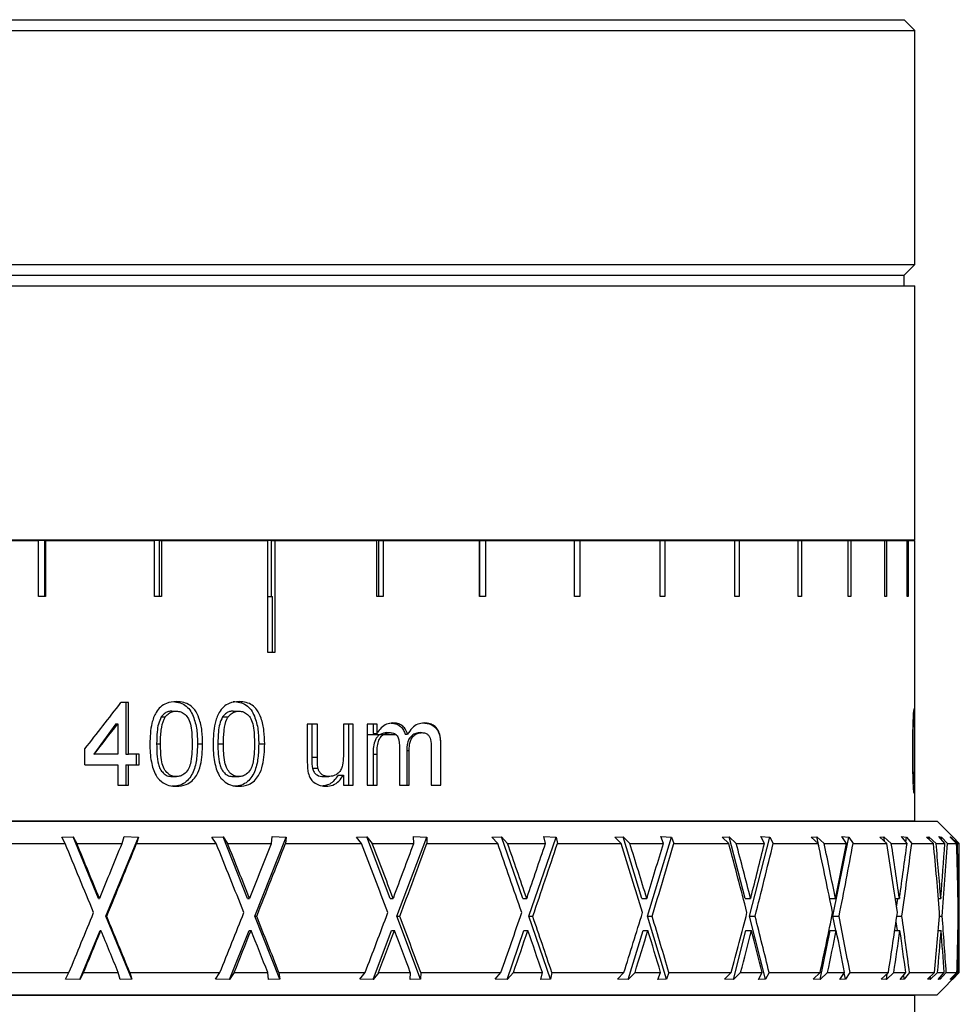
# Model space of a CAD drawing. Header units: inches. Extents: x 1.1 to 18.8, y 2.6 to 15.5.
# Tile 4 of 12: x 4.8 to 6.2, y 8.7 to 10.1. Entities that reach past the tile are written whole.
import ezdxf

# ---------------------------------------------------------------- set-up
doc = ezdxf.new("R2010")
doc.units = ezdxf.units.IN
doc.header["$MEASUREMENT"] = 0

msp = doc.modelspace()

# ---------------------------------------------------------------- linework, layer by layer
at = {"color": 7, "linetype": 'Continuous', "lineweight": 25}
for p, q in [((4.7815, 10.0588), (6.079, 10.0588)), ((6.094, 10.0438), (6.079, 10.0588)), ((4.7815, 10.0438), (6.094, 10.0438)), ((6.094, 9.7138), (6.094, 10.0438)), ((4.7815, 9.7138), (6.094, 9.7138)), ((6.079, 9.6988), (6.094, 9.7138)), ((4.7815, 9.6988), (6.079, 9.6988)), ((6.079, 9.6838), (6.079, 9.6988)), ((4.7815, 9.6838), (6.094, 9.6838)), ((6.094, 9.3258), (6.094, 9.6838)), ((4.7041, 9.3248), (4.8589, 9.3248)), ((4.7815, 9.3258), (6.094, 9.3258)), ((4.8589, 9.246), (4.8589, 9.3248)), ((4.868, 9.3248), (4.8589, 9.3248)), ((4.868, 9.246), (4.868, 9.3248)), ((4.868, 9.3248), (4.8689, 9.3248)), ((4.8689, 9.3248), (4.8689, 9.246)), ((4.8689, 9.3248), (5.0225, 9.3248)), ((5.0225, 9.246), (5.0225, 9.3248)), ((5.0296, 9.3248), (5.0225, 9.3248)), ((5.0296, 9.246), (5.0296, 9.3248)), ((5.0296, 9.3248), (5.0324, 9.3248)), ((5.0324, 9.3248), (5.0324, 9.246)), ((5.0324, 9.3248), (5.1823, 9.3248)), ((5.1823, 9.1673), (5.1823, 9.3248)), ((5.1872, 9.3248), (5.1823, 9.3248)), ((5.1872, 9.246), (5.1872, 9.3248)), ((5.1872, 9.3248), (5.1919, 9.3248)), ((5.1919, 9.3248), (5.1919, 9.1673)), ((5.1919, 9.3248), (5.3358, 9.3248)), ((5.3358, 9.246), (5.3358, 9.3248)), ((5.3385, 9.3248), (5.3358, 9.3248)), ((5.3385, 9.246), (5.3385, 9.3248)), ((5.3385, 9.3248), (5.3449, 9.3248)), ((5.3449, 9.3248), (5.3449, 9.246)), ((5.3449, 9.3248), (5.4806, 9.3248)), ((5.4806, 9.246), (5.4806, 9.3248)), ((5.481, 9.3248), (5.4806, 9.3248)), ((5.481, 9.246), (5.481, 9.3248)), ((5.481, 9.3248), (5.489, 9.3248)), ((5.489, 9.3248), (5.489, 9.246)), ((5.489, 9.3248), (5.6143, 9.3248)), ((5.6143, 9.246), (5.6143, 9.3248)), ((5.6143, 9.3248), (5.622, 9.3248)), ((5.622, 9.3248), (5.622, 9.246)), ((5.622, 9.3248), (5.7349, 9.3248)), ((5.7349, 9.246), (5.7349, 9.3248)), ((5.7349, 9.3248), (5.7417, 9.3248)), ((5.7417, 9.3248), (5.7417, 9.246)), ((5.7417, 9.3248), (5.8404, 9.3248)), ((5.8404, 9.246), (5.8404, 9.3248)), ((5.8404, 9.3248), (5.8463, 9.3248)), ((5.8463, 9.3248), (5.8463, 9.246)), ((5.8463, 9.3248), (5.9293, 9.3248)), ((5.9293, 9.246), (5.9293, 9.3248)), ((5.9293, 9.3248), (5.9341, 9.3248)), ((5.9341, 9.3248), (5.9341, 9.246)), ((5.9341, 9.3248), (6, 9.3248)), ((5.9378, 9.3248), (5.9378, 9.3258)), ((6, 9.246), (6, 9.3248)), ((6, 9.3248), (6.0037, 9.3248)), ((6.0037, 9.3248), (6.0037, 9.246)), ((6.0037, 9.3248), (6.0515, 9.3248)), ((6.0515, 9.246), (6.0515, 9.3248)), ((6.0515, 9.3248), (6.054, 9.3248)), ((6.054, 9.3248), (6.054, 9.246)), ((6.054, 9.3248), (6.083, 9.3248)), ((6.083, 9.246), (6.083, 9.3248)), ((6.083, 9.3248), (6.0843, 9.3248)), ((6.0843, 9.3248), (6.0843, 9.246)), ((6.0843, 9.3248), (6.094, 9.3248)), ((6.094, 9.1673), (6.094, 9.3248)), ((4.8689, 9.246), (4.8589, 9.246)), ((5.0324, 9.246), (5.0225, 9.246)), ((5.1823, 9.246), (5.1888, 9.246)), ((5.1888, 9.1673), (5.1888, 9.246)), ((5.3449, 9.246), (5.3358, 9.246)), ((5.489, 9.246), (5.4806, 9.246)), ((5.622, 9.246), (5.6143, 9.246)), ((5.7417, 9.246), (5.7349, 9.246)), ((5.8463, 9.246), (5.8404, 9.246)), ((5.9341, 9.246), (5.9293, 9.246)), ((6.0037, 9.246), (6, 9.246)), ((6.054, 9.246), (6.0515, 9.246)), ((6.0843, 9.246), (6.083, 9.246)), ((5.1919, 9.1673), (5.1823, 9.1673)), ((6.094, 8.9298), (6.094, 9.1673)), ((6.094, 9.1673), (6.094, 9.1673)), ((4.9858, 9.0965), (4.9752, 9.0965)), ((4.9823, 9.0965), (4.9823, 9.0239)), ((4.9858, 9.0239), (4.9858, 9.0965)), ((5.032, 9.0763), (5.0377, 9.0763)), ((5.0469, 9.0844), (5.0531, 9.0844)), ((5.1182, 9.0763), (5.1263, 9.0763)), ((5.1332, 9.0844), (5.1414, 9.0844)), ((4.9679, 9.0664), (4.9368, 9.0239)), ((4.9679, 9.0664), (4.9706, 9.0664)), ((4.9706, 9.0664), (4.9706, 9.0239)), ((5.252, 9.0662), (5.2378, 9.0662)), ((5.2378, 9.0662), (5.2378, 9.0131)), ((5.244, 9.0662), (5.244, 9.0194)), ((5.252, 9.0194), (5.252, 9.0662)), ((5.3025, 9.0662), (5.2886, 9.0662)), ((5.2886, 9.0662), (5.2886, 9.021)), ((5.2958, 9.0662), (5.2958, 8.9801)), ((5.3025, 8.9801), (5.3025, 9.0662)), ((5.336, 9.0662), (5.3222, 9.0662)), ((5.3222, 9.0662), (5.3222, 8.9801)), ((5.3305, 9.0662), (5.3305, 9.0528)), ((5.336, 9.0528), (5.336, 9.0662)), ((5.3222, 9.0513), (5.3634, 9.0513)), ((5.3305, 9.0528), (5.336, 9.0528)), ((5.3498, 9.0542), (5.3545, 9.0542)), ((5.3757, 9.0518), (5.3791, 9.0518)), ((5.3971, 9.0542), (5.3993, 9.0542)), ((5.0255, 9.0383), (5.0309, 9.0383)), ((5.083, 9.0382), (5.0903, 9.0382)), ((5.1117, 9.0383), (5.1197, 9.0383)), ((5.1693, 9.0382), (5.1778, 9.0382)), ((5.3676, 9.035), (5.3676, 8.9801)), ((5.4124, 9.0334), (5.4124, 8.9801)), ((5.4254, 9.0389), (5.4254, 8.9801)), ((5.4254, 9.0389), (5.4259, 9.0389)), ((5.4259, 8.9801), (5.4259, 9.0389)), ((4.9244, 9.0088), (4.9244, 9.0312)), ((4.9368, 9.0239), (4.9376, 9.0239)), ((4.9706, 9.0239), (4.9376, 9.0239)), ((4.9823, 9.0239), (4.9858, 9.0239)), ((5.0009, 9.0239), (4.9858, 9.0239)), ((4.9967, 9.0239), (4.9967, 9.0088)), ((5.0009, 9.0088), (5.0009, 9.0239)), ((5.244, 9.0194), (5.252, 9.0194)), ((5.3305, 9.024), (5.336, 9.024)), ((5.3305, 9.024), (5.3305, 8.9801)), ((5.336, 8.9801), (5.336, 9.024)), ((5.378, 9.0292), (5.378, 8.9801)), ((5.378, 9.0292), (5.3813, 9.0292)), ((5.3813, 8.9801), (5.3813, 9.0292)), ((4.9244, 9.0088), (4.9706, 9.0088)), ((4.9706, 9.0088), (4.9706, 8.9801)), ((4.9823, 9.0088), (4.9823, 8.9801)), ((4.9823, 9.0088), (4.9858, 9.0088)), ((4.9858, 8.9801), (4.9858, 9.0088)), ((4.9858, 9.0088), (5.0009, 9.0088)), ((5.047, 8.9922), (5.0533, 8.9922)), ((5.1333, 8.9922), (5.1416, 8.9922)), ((5.2449, 9.0043), (5.2528, 9.0043)), ((5.2604, 8.9922), (5.268, 8.9922)), ((5.2814, 8.9941), (5.2886, 8.9941)), ((5.2886, 8.9941), (5.2886, 8.9801)), ((4.9706, 8.9801), (4.9858, 8.9801)), ((5.2886, 8.9801), (5.3025, 8.9801)), ((5.3222, 8.9801), (5.336, 8.9801)), ((5.3676, 8.9801), (5.3813, 8.9801)), ((5.4124, 8.9801), (5.4259, 8.9801)), ((3.4378, 8.9293), (6.1243, 8.9293)), ((3.469, 8.9298), (6.094, 8.9298)), ((6.029, 8.9293), (6.029, 8.9298)), ((6.1243, 8.9293), (6.1253, 8.9293)), ((6.1475, 8.9071), (6.1253, 8.9293)), ((4.7823, 8.898), (4.8965, 8.898)), ((4.8918, 8.907), (4.9079, 8.9075)), ((4.8965, 8.898), (4.8918, 8.907)), ((4.9079, 8.9075), (4.9129, 8.898)), ((4.9437, 8.8204), (4.9079, 8.9075)), ((4.9129, 8.898), (4.9768, 8.898)), ((4.954, 8.7953), (4.9999, 8.9069)), ((4.9768, 8.898), (4.9796, 8.9076)), ((4.9796, 8.9076), (4.9999, 8.9069)), ((4.9999, 8.9069), (4.9973, 8.898)), ((4.9973, 8.898), (5.1095, 8.898)), ((5.1034, 8.907), (5.119, 8.9075)), ((5.1095, 8.898), (5.1034, 8.907)), ((5.119, 8.9075), (5.1254, 8.898)), ((5.1537, 8.8204), (5.119, 8.9075)), ((5.1254, 8.898), (5.1873, 8.898)), ((5.1637, 8.7953), (5.2082, 8.9069)), ((5.1873, 8.898), (5.1885, 8.9076)), ((5.1885, 8.9076), (5.2082, 8.9069)), ((5.2082, 8.9069), (5.2071, 8.898)), ((5.2071, 8.898), (5.3143, 8.898)), ((5.3071, 8.907), (5.3218, 8.9075)), ((5.3143, 8.898), (5.3071, 8.907)), ((5.3218, 8.9075), (5.3294, 8.898)), ((5.3546, 8.8204), (5.3218, 8.9075)), ((5.3294, 8.898), (5.3878, 8.898)), ((5.364, 8.7953), (5.406, 8.9069)), ((5.3874, 8.9076), (5.406, 8.9069)), ((5.3878, 8.898), (5.3874, 8.9076)), ((5.406, 8.9069), (5.4064, 8.898)), ((5.4064, 8.898), (5.5061, 8.898)), ((5.4979, 8.907), (5.5114, 8.9075)), ((5.5061, 8.898), (5.4979, 8.907)), ((5.5114, 8.9075), (5.52, 8.898)), ((5.5413, 8.8204), (5.5114, 8.9075)), ((5.52, 8.898), (5.5734, 8.898)), ((5.55, 8.7953), (5.5884, 8.9069)), ((5.5713, 8.9076), (5.5884, 8.9069)), ((5.5734, 8.898), (5.5713, 8.9076)), ((5.5884, 8.9069), (5.5903, 8.898)), ((5.5903, 8.898), (5.6799, 8.898)), ((5.671, 8.907), (5.6829, 8.9075)), ((5.6799, 8.898), (5.671, 8.907)), ((5.6829, 8.9075), (5.6923, 8.898)), ((5.7094, 8.8204), (5.6829, 8.9075)), ((5.6923, 8.898), (5.7395, 8.898)), ((5.717, 8.7953), (5.7509, 8.9069)), ((5.7358, 8.9076), (5.7509, 8.9069)), ((5.7395, 8.898), (5.7358, 8.9076)), ((5.7509, 8.9069), (5.7543, 8.898)), ((5.7543, 8.898), (5.8317, 8.898)), ((5.8223, 8.907), (5.8323, 8.9075)), ((5.8317, 8.898), (5.8223, 8.907)), ((5.8323, 8.9075), (5.8423, 8.898)), ((5.8546, 8.8204), (5.8323, 8.9075)), ((5.8423, 8.898), (5.882, 8.898)), ((5.861, 8.7953), (5.8895, 8.9069)), ((5.8769, 8.9076), (5.8895, 8.9069)), ((5.882, 8.898), (5.8769, 8.9076)), ((5.8895, 8.9069), (5.8944, 8.898)), ((5.8944, 8.898), (5.9576, 8.898)), ((5.9479, 8.907), (5.9558, 8.9075)), ((5.9576, 8.898), (5.9479, 8.907)), ((5.9558, 8.9075), (5.9661, 8.898)), ((5.9584, 8.8945), (5.9558, 8.9075)), ((5.9661, 8.898), (5.9974, 8.898)), ((5.9784, 8.7953), (6.0009, 8.9069)), ((5.9909, 8.9076), (6.0009, 8.9069)), ((5.9974, 8.898), (5.9909, 8.9076)), ((6.0009, 8.9069), (6.007, 8.898)), ((6.007, 8.898), (6.0546, 8.898)), ((6.0447, 8.907), (6.0503, 8.9075)), ((6.0546, 8.898), (6.0447, 8.907)), ((6.0503, 8.9075), (6.0607, 8.898)), ((6.0512, 8.9011), (6.0503, 8.9075)), ((6.0607, 8.898), (6.0829, 8.898)), ((6.0752, 8.9076), (6.0823, 8.9069)), ((6.0829, 8.898), (6.0752, 8.9076)), ((6.0813, 8.9), (6.0823, 8.9069)), ((6.0823, 8.9069), (6.0895, 8.898)), ((6.0895, 8.898), (6.1202, 8.898)), ((6.1105, 8.907), (6.1137, 8.9075)), ((6.1202, 8.898), (6.1105, 8.907)), ((6.1137, 8.9075), (6.1238, 8.898)), ((6.114, 8.9038), (6.1137, 8.9075)), ((6.1238, 8.898), (6.1363, 8.898)), ((6.1276, 8.9076), (6.1316, 8.9069)), ((6.1363, 8.898), (6.1276, 8.9076)), ((6.1313, 8.9035), (6.1316, 8.9069)), ((6.1316, 8.9069), (6.1397, 8.898)), ((6.1397, 8.898), (6.1528, 8.898)), ((6.1436, 8.907), (6.1442, 8.9075)), ((6.1528, 8.898), (6.1436, 8.907)), ((6.1442, 8.9075), (6.1539, 8.898)), ((6.1442, 8.9064), (6.1442, 8.9075)), ((6.1469, 8.9076), (6.1475, 8.907)), ((6.1564, 8.898), (6.1469, 8.9076)), ((6.1476, 8.9068), (6.1477, 8.9069)), ((6.1477, 8.9069), (6.1565, 8.898)), ((6.1539, 8.898), (6.1564, 8.898)), ((6.1565, 8.7161), (6.1565, 8.8962)), ((4.9437, 8.8204), (4.9449, 8.8204)), ((4.9457, 8.8223), (4.9449, 8.8204)), ((5.1537, 8.8204), (5.1565, 8.8204)), ((5.1572, 8.8223), (5.1565, 8.8204)), ((5.3546, 8.8204), (5.3588, 8.8204)), ((5.3595, 8.8223), (5.3588, 8.8204)), ((5.5413, 8.8204), (5.5469, 8.8204)), ((5.5476, 8.8223), (5.5469, 8.8204)), ((5.7094, 8.8204), (5.7162, 8.8204)), ((5.7168, 8.8223), (5.7162, 8.8204)), ((5.8546, 8.8204), (5.8624, 8.8204)), ((5.8629, 8.8223), (5.8624, 8.8204)), ((5.974, 8.8204), (5.9821, 8.8204)), ((5.9825, 8.8223), (5.9821, 8.8204)), ((6.0664, 8.8204), (6.0721, 8.8204)), ((6.0682, 8.8082), (6.0699, 8.8204)), ((6.0724, 8.8223), (6.0721, 8.8204)), ((6.1272, 8.8204), (6.1304, 8.8204)), ((6.1306, 8.8223), (6.1304, 8.8204)), ((6.1548, 8.8204), (6.1555, 8.8204)), ((4.954, 8.7953), (4.9552, 8.7953)), ((4.9904, 8.7068), (4.954, 8.7953)), ((5.199, 8.7068), (5.1637, 8.7953)), ((5.1637, 8.7953), (5.1664, 8.7953)), ((5.3972, 8.7068), (5.364, 8.7953)), ((5.364, 8.7953), (5.3682, 8.7953)), ((5.5804, 8.7068), (5.55, 8.7953)), ((5.55, 8.7953), (5.5555, 8.7953)), ((5.7438, 8.7068), (5.717, 8.7953)), ((5.717, 8.7953), (5.7238, 8.7953)), ((5.8836, 8.7068), (5.861, 8.7953)), ((5.861, 8.7953), (5.8688, 8.7953)), ((5.9824, 8.7754), (5.9784, 8.7953)), ((5.9784, 8.7953), (5.9871, 8.7953)), ((6.0692, 8.7754), (6.0674, 8.7877)), ((6.0685, 8.7953), (6.0757, 8.7953)), ((6.1284, 8.7953), (6.1324, 8.7953)), ((6.1551, 8.7953), (6.1559, 8.7953)), ((4.9174, 8.7063), (4.9459, 8.7754)), ((4.9459, 8.7754), (4.9471, 8.7754)), ((5.1283, 8.7063), (5.1558, 8.7754)), ((5.1558, 8.7754), (5.1585, 8.7754)), ((5.3306, 8.7063), (5.3566, 8.7754)), ((5.3566, 8.7754), (5.3608, 8.7754)), ((5.5194, 8.7063), (5.5431, 8.7754)), ((5.5431, 8.7754), (5.5487, 8.7754)), ((5.69, 8.7063), (5.711, 8.7754)), ((5.711, 8.7754), (5.7178, 8.7754)), ((5.8382, 8.7063), (5.8559, 8.7754)), ((5.8559, 8.7754), (5.8638, 8.7754)), ((5.9605, 8.7063), (5.9744, 8.7754)), ((5.9744, 8.7754), (5.9831, 8.7754)), ((6.0656, 8.7754), (6.0729, 8.7754)), ((6.1267, 8.7754), (6.1309, 8.7754)), ((6.1547, 8.7754), (6.1556, 8.7754)), ((4.7725, 8.7161), (4.9019, 8.7161)), ((4.897, 8.7069), (4.9019, 8.7161)), ((4.9226, 8.7161), (4.9174, 8.7063)), ((4.9226, 8.7161), (4.9714, 8.7161)), ((4.9743, 8.7064), (4.9714, 8.7161)), ((4.9877, 8.7161), (4.9904, 8.7068)), ((4.9877, 8.7161), (5.1147, 8.7161)), ((5.1085, 8.7069), (5.1147, 8.7161)), ((5.1348, 8.7161), (5.1283, 8.7063)), ((5.1348, 8.7161), (5.1821, 8.7161)), ((5.1833, 8.7064), (5.1821, 8.7161)), ((5.1978, 8.7161), (5.199, 8.7068)), ((5.1978, 8.7161), (5.3193, 8.7161)), ((5.3119, 8.7069), (5.3193, 8.7161)), ((5.3384, 8.7161), (5.3306, 8.7063)), ((5.3384, 8.7161), (5.383, 8.7161)), ((5.3825, 8.7064), (5.383, 8.7161)), ((5.3977, 8.7161), (5.3972, 8.7068)), ((5.3977, 8.7161), (5.5106, 8.7161)), ((5.5023, 8.7069), (5.5106, 8.7161)), ((5.5282, 8.7161), (5.5194, 8.7063)), ((5.5282, 8.7161), (5.569, 8.7161)), ((5.5669, 8.7064), (5.569, 8.7161)), ((5.5824, 8.7161), (5.5804, 8.7068)), ((5.5824, 8.7161), (5.684, 8.7161)), ((5.6749, 8.7069), (5.684, 8.7161)), ((5.6996, 8.7161), (5.69, 8.7063)), ((5.6996, 8.7161), (5.7356, 8.7161)), ((5.7319, 8.7064), (5.7356, 8.7161)), ((5.7474, 8.7161), (5.7438, 8.7068)), ((5.7474, 8.7161), (5.8352, 8.7161)), ((5.8255, 8.7069), (5.8352, 8.7161)), ((5.8484, 8.7161), (5.8382, 8.7063)), ((5.8484, 8.7161), (5.8788, 8.7161)), ((5.8736, 8.7064), (5.8788, 8.7161)), ((5.8886, 8.7161), (5.8836, 8.7068)), ((5.8886, 8.7161), (5.9604, 8.7161)), ((5.9504, 8.7069), (5.9604, 8.7161)), ((5.971, 8.7161), (5.9605, 8.7063)), ((5.971, 8.7161), (5.9949, 8.7161)), ((5.9883, 8.7064), (5.9949, 8.7161)), ((5.9962, 8.7068), (5.9945, 8.7155)), ((6.0025, 8.7161), (5.9962, 8.7068)), ((6.0025, 8.7161), (6.0566, 8.7161)), ((6.0466, 8.7069), (6.0566, 8.7161)), ((6.0642, 8.7161), (6.0537, 8.7063)), ((6.0537, 8.7063), (6.0548, 8.7144)), ((6.0642, 8.7161), (6.0811, 8.7161)), ((6.0734, 8.7064), (6.0811, 8.7161)), ((6.0864, 8.7161), (6.0789, 8.7068)), ((6.0864, 8.7161), (6.1214, 8.7161)), ((6.1116, 8.7069), (6.1214, 8.7161)), ((6.1259, 8.7161), (6.1155, 8.7063)), ((6.1253, 8.6848), (6.1565, 8.7161)), ((6.1259, 8.7161), (6.1354, 8.7161)), ((6.1266, 8.7064), (6.1354, 8.7161)), ((6.1382, 8.7161), (6.1297, 8.7068)), ((6.1382, 8.7161), (6.1532, 8.7161)), ((6.1438, 8.7069), (6.1532, 8.7161)), ((6.1545, 8.7161), (6.1445, 8.7063)), ((6.1467, 8.7064), (6.1563, 8.7161)), ((6.1565, 8.7161), (6.1473, 8.7068)), ((6.1545, 8.7161), (6.1563, 8.7161)), ((6.1565, 8.7161), (6.1565, 8.7161)), ((4.9174, 8.7063), (4.897, 8.7069)), ((4.9904, 8.7068), (4.9743, 8.7064)), ((5.1283, 8.7063), (5.1085, 8.7069)), ((5.199, 8.7068), (5.1833, 8.7064)), ((5.3306, 8.7063), (5.3119, 8.7069)), ((5.3972, 8.7068), (5.3825, 8.7064)), ((5.5194, 8.7063), (5.5023, 8.7069)), ((5.5804, 8.7068), (5.5669, 8.7064)), ((5.69, 8.7063), (5.6749, 8.7069)), ((5.7438, 8.7068), (5.7319, 8.7064)), ((5.8382, 8.7063), (5.8255, 8.7069)), ((5.8836, 8.7068), (5.8736, 8.7064)), ((5.9605, 8.7063), (5.9504, 8.7069)), ((5.9962, 8.7068), (5.9883, 8.7064)), ((6.0537, 8.7063), (6.0466, 8.7069)), ((6.0789, 8.7068), (6.0734, 8.7064)), ((6.0789, 8.7068), (6.0782, 8.7124)), ((6.1155, 8.7063), (6.1116, 8.7069)), ((6.1155, 8.7063), (6.1159, 8.7109)), ((6.1297, 8.7068), (6.1266, 8.7064)), ((6.1297, 8.7068), (6.1295, 8.7096)), ((6.1445, 8.7063), (6.1438, 8.7069)), ((6.1445, 8.7063), (6.1446, 8.7077)), ((6.1473, 8.7068), (6.1467, 8.7064)), ((6.1473, 8.7068), (6.1473, 8.707)), ((3.4378, 8.6848), (6.1243, 8.6848)), ((6.094, 8.6838), (3.469, 8.6838)), ((5.5362, 8.6838), (5.5362, 8.6848)), ((5.6124, 8.6842), (5.5362, 8.6842)), ((5.6124, 8.6848), (5.6124, 8.6842)), ((5.7163, 8.6842), (5.6124, 8.6842)), ((5.7163, 8.6848), (5.7163, 8.6842)), ((5.8328, 8.6842), (5.7163, 8.6842)), ((5.8328, 8.6842), (5.9456, 8.6842)), ((5.9456, 8.6842), (5.9463, 8.6848)), ((6.094, 8.6588), (6.094, 8.6838)), ((6.1243, 8.6848), (6.1253, 8.6848))]:
    msp.add_line(p, q, dxfattribs=at)
for centre, major_axis, ratio, start_param, end_param in [((4.7815, 9.378), (1.2868, 1.6913), 0.152912, 4.623141, 4.662139), ((4.7815, 9.3537), (1.2868, 1.6912), 0.152913, 4.633269, 4.658638), ((4.7815, 8.7787), (-1.3678, 3.319), 0.042293, 4.701532, 4.730909), ((4.7815, 8.8184), (-1.3678, 3.319), 0.042293, 4.695556, 4.718951), ((4.7815, 8.8223), (1.3678, 3.319), 0.042293, 4.729817, 4.752617), ((4.7815, 8.7722), (1.3678, 3.319), 0.042293, 4.73678, 4.76774), ((4.7815, 8.7787), (-1.3364, 3.317), 0.097529, 4.679686, 4.709063), ((4.7815, 8.8184), (-1.3364, 3.317), 0.097529, 4.673709, 4.697105), ((4.7815, 8.8223), (1.3364, 3.317), 0.097529, 4.751663, 4.774464), ((4.7815, 8.7722), (1.3364, 3.317), 0.097529, 4.758626, 4.789586), ((4.7815, 8.7787), (-1.2793, 3.3138), 0.15206, 4.660323, 4.6897), ((4.7815, 8.8184), (-1.2793, 3.3138), 0.15206, 4.654346, 4.677742), ((4.7815, 8.8223), (1.2793, 3.3138), 0.15206, 4.771026, 4.793827), ((4.7815, 8.7722), (1.2793, 3.3138), 0.15206, 4.777989, 4.808949), ((4.7815, 8.7787), (-1.1953, 3.3105), 0.205278, 4.644974, 4.674351), ((4.7815, 8.8184), (-1.1953, 3.3105), 0.205278, 4.638997, 4.662393), ((4.7815, 8.8223), (1.1953, 3.3105), 0.205278, 4.786375, 4.809176), ((4.7815, 8.7722), (1.1953, 3.3105), 0.205278, 4.793338, 4.824298), ((4.7815, 8.7787), (-1.0826, 3.3079), 0.256276, 4.635285, 4.664662), ((4.7815, 8.8184), (-1.0826, 3.3079), 0.256276, 4.629309, 4.652704), ((4.7815, 8.8223), (1.0826, 3.3079), 0.256276, 4.796063, 4.818864), ((4.7815, 8.7722), (1.0826, 3.3079), 0.256276, 4.803027, 4.833987), ((4.7815, 8.7787), (-0.939, 3.3073), 0.303713, 4.632944, 4.662321), ((4.7815, 8.8184), (-0.939, 3.3073), 0.303713, 4.626968, 4.650363), ((4.7815, 8.8223), (0.939, 3.3073), 0.303713, 4.798405, 4.821205), ((4.7815, 8.7722), (0.939, 3.3073), 0.303713, 4.805368, 4.836328), ((4.7815, 8.7787), (-0.7629, 3.3091), 0.345704, 4.639427, 4.668804), ((4.7815, 8.8184), (-0.7629, 3.3091), 0.345704, 4.633451, 4.656846), ((4.7815, 8.8223), (0.7629, 3.3091), 0.345704, 4.791922, 4.814722), ((4.7815, 8.7722), (0.7629, 3.3091), 0.345704, 4.798885, 4.829845), ((4.7815, 8.7787), (-0.5544, 3.3129), 0.379815, 4.655482, 4.684859), ((4.7815, 8.8184), (-0.5544, 3.3129), 0.379815, 4.649506, 4.672902), ((4.7815, 8.8223), (0.5544, 3.3129), 0.379815, 4.775866, 4.798667), ((4.7815, 8.7722), (0.5544, 3.3129), 0.379815, 4.78283, 4.81379), ((4.7815, 8.7787), (-0.3176, 3.3171), 0.403316, 4.680368, 4.709745), ((4.7815, 8.8184), (-0.3176, 3.3171), 0.403316, 4.674391, 4.697787), ((4.7815, 8.8223), (0.3176, 3.3171), 0.403316, 4.750981, 4.773782), ((4.7815, 8.7722), (0.3176, 3.3171), 0.403316, 4.757945, 4.788904), ((4.7815, 8.7787), (-0.062, 3.3194), 0.413804, 4.711229, 4.740607), ((4.7815, 8.8184), (-0.062, 3.3194), 0.413804, 4.705253, 4.728649), ((4.7815, 8.8223), (0.062, 3.3194), 0.413804, 4.719525, 4.74292), ((4.7815, 8.7722), (0.062, 3.3194), 0.413804, 4.727083, 4.758042), ((4.7815, 8.8223), (1.3678, 3.319), 0.042293, 4.697797, 4.723246), ((4.7815, 8.8223), (1.3364, 3.317), 0.097529, 4.719643, 4.745092), ((4.7815, 8.8223), (1.2793, 3.3138), 0.15206, 4.739006, 4.764455), ((4.7815, 8.8223), (1.1953, 3.3105), 0.205278, 4.754355, 4.779804), ((4.7815, 8.8223), (1.0826, 3.3079), 0.256276, 4.764044, 4.789493), ((4.7815, 8.8223), (0.939, 3.3073), 0.303713, 4.766385, 4.791834), ((4.7815, 8.8223), (0.7629, 3.3091), 0.345704, 4.759902, 4.785351), ((4.7815, 8.8223), (0.5544, 3.3129), 0.379815, 4.743847, 4.769296), ((4.7815, 8.8223), (0.3176, 3.3171), 0.403316, 4.718961, 4.74441), ((4.7815, 8.8223), (0.062, 3.3194), 0.413804, 4.6881, 4.713548), ((4.7815, 8.8184), (-1.3678, 3.319), 0.042293, 4.664131, 4.687998), ((4.7815, 8.8184), (-1.3364, 3.317), 0.097529, 4.642285, 4.666152), ((4.7815, 8.8184), (-1.2793, 3.3138), 0.15206, 4.622922, 4.646789), ((4.7815, 8.8184), (-1.1953, 3.3105), 0.205278, 4.607573, 4.63144), ((4.7815, 8.8184), (-1.0826, 3.3079), 0.256276, 4.597884, 4.621751), ((4.7815, 8.8184), (-0.939, 3.3073), 0.303713, 4.595543, 4.61941), ((4.7815, 8.8184), (-0.7629, 3.3091), 0.345704, 4.602026, 4.625893), ((4.7815, 8.8184), (-0.5544, 3.3129), 0.379815, 4.618081, 4.641948), ((4.7815, 8.8184), (-0.3176, 3.3171), 0.403316, 4.642967, 4.666833), ((4.7815, 8.8184), (-0.062, 3.3194), 0.413804, 4.673829, 4.697695), ((4.7815, 8.7722), (1.3678, 3.319), 0.042293, 4.712917, 4.730804), ((4.7815, 8.7787), (-1.3678, 3.319), 0.042293, 4.676087, 4.693974), ((4.7815, 8.7722), (1.3364, 3.317), 0.097529, 4.734764, 4.75265), ((4.7815, 8.7787), (-1.3364, 3.317), 0.097529, 4.654241, 4.672128), ((4.7815, 8.7722), (1.2793, 3.3138), 0.15206, 4.754127, 4.772013), ((4.7815, 8.7787), (-1.2793, 3.3138), 0.15206, 4.634878, 4.652765), ((4.7815, 8.7722), (1.1953, 3.3105), 0.205278, 4.769475, 4.787362), ((4.7815, 8.7787), (-1.1953, 3.3105), 0.205278, 4.619529, 4.637416), ((4.7815, 8.7722), (1.0826, 3.3079), 0.256276, 4.779164, 4.79705), ((4.7815, 8.7787), (-1.0826, 3.3079), 0.256276, 4.609841, 4.627728), ((4.7815, 8.7722), (0.939, 3.3073), 0.303713, 4.781505, 4.799392), ((4.7815, 8.7787), (-0.939, 3.3073), 0.303713, 4.607499, 4.625386), ((4.7815, 8.7722), (0.7629, 3.3091), 0.345704, 4.775022, 4.792909), ((4.7815, 8.7787), (-0.7629, 3.3091), 0.345704, 4.613982, 4.631869), ((4.7815, 8.7722), (0.5544, 3.3129), 0.379815, 4.758967, 4.776853), ((4.7815, 8.7787), (-0.5544, 3.3129), 0.379815, 4.630038, 4.647925), ((4.7815, 8.7722), (0.3176, 3.3171), 0.403316, 4.734082, 4.751968), ((4.7815, 8.7787), (-0.3176, 3.3171), 0.403316, 4.654923, 4.67281), ((4.7815, 8.7722), (0.062, 3.3194), 0.413804, 4.70322, 4.721106), ((4.7815, 8.7787), (-0.062, 3.3194), 0.413804, 4.685785, 4.703672)]:
    msp.add_ellipse(centre, major_axis=major_axis, ratio=ratio, start_param=start_param, end_param=end_param, dxfattribs=at)
for points, knots in [([(5.0533, 9.098), (5.0485, 9.0976), (5.0404, 9.0969), (5.0306, 9.0906), (5.0232, 9.0811), (5.0167, 9.0634), (5.0162, 9.0481), (5.0159, 9.0382)], [0, 0, 0, 0, 0.181474, 0.305343, 0.428968, 0.632472, 1, 1, 1, 1]), ([(5.0507, 9.0975), (5.0526, 9.0974), (5.0577, 9.097), (5.0655, 9.0933), (5.0727, 9.0865), (5.0785, 9.0745), (5.0827, 9.0583), (5.0829, 9.0449), (5.083, 9.0382)], [0, 0, 0, 0, 0.080335, 0.211631, 0.342699, 0.474146, 0.736792, 1, 1, 1, 1]), ([(5.0903, 9.0382), (5.0901, 9.0444), (5.0899, 9.0567), (5.0862, 9.0731), (5.0804, 9.0858), (5.0726, 9.0931), (5.0635, 9.0973), (5.0568, 9.0977), (5.0533, 9.098)], [0, 0, 0, 0, 0.23145, 0.461308, 0.626533, 0.745441, 0.863794, 1, 1, 1, 1]), ([(5.1416, 9.098), (5.1368, 9.0976), (5.1289, 9.0969), (5.1194, 9.0905), (5.112, 9.081), (5.1058, 9.0633), (5.1053, 9.048), (5.105, 9.0382)], [0, 0, 0, 0, 0.181897, 0.305537, 0.428931, 0.6342, 1, 1, 1, 1]), ([(5.1333, 9.098), (5.1365, 9.0978), (5.1428, 9.0974), (5.1518, 9.0933), (5.159, 9.0865), (5.1648, 9.0745), (5.169, 9.0583), (5.1692, 9.0449), (5.1693, 9.0382)], [0, 0, 0, 0, 0.125019, 0.249935, 0.374635, 0.499696, 0.749581, 1, 1, 1, 1]), ([(5.1778, 9.0382), (5.1776, 9.0444), (5.1773, 9.0567), (5.1737, 9.0731), (5.1681, 9.0858), (5.1604, 9.0931), (5.1515, 9.0973), (5.145, 9.0977), (5.1416, 9.098)], [0, 0, 0, 0, 0.231757, 0.46193, 0.627626, 0.746504, 0.864835, 1, 1, 1, 1]), ([(5.032, 9.0763), (5.0305, 9.073), (5.0275, 9.0664), (5.0258, 9.0534), (5.0256, 9.044), (5.0255, 9.0383)], [0, 0, 0, 0, 0.279304, 0.559524, 1, 1, 1, 1]), ([(5.0309, 9.0383), (5.0309, 9.0416), (5.031, 9.0481), (5.0321, 9.0598), (5.0338, 9.0697), (5.0371, 9.0753), (5.0377, 9.0763)], [0, 0, 0, 0, 0.251258, 0.502696, 0.909192, 1, 1, 1, 1]), ([(5.0469, 9.0844), (5.0453, 9.0843), (5.042, 9.0841), (5.0365, 9.0816), (5.0337, 9.0783), (5.032, 9.0763)], [0, 0, 0, 0, 0.2804532, 0.5606885, 1, 1, 1, 1]), ([(5.0377, 9.0763), (5.0394, 9.0782), (5.0424, 9.0816), (5.0481, 9.0841), (5.0516, 9.0843), (5.0531, 9.0844)], [0, 0, 0, 0, 0.418205, 0.744541, 1, 1, 1, 1]), ([(5.0531, 9.0844), (5.0554, 9.0842), (5.0599, 9.0838), (5.066, 9.0798), (5.0712, 9.0731), (5.0752, 9.0588), (5.0754, 9.0468), (5.0755, 9.0383)], [0, 0, 0, 0, 0.118404, 0.237834, 0.37573, 0.55641, 1, 1, 1, 1]), ([(5.1182, 9.0763), (5.1168, 9.073), (5.1138, 9.0664), (5.1121, 9.0534), (5.1119, 9.044), (5.1117, 9.0383)], [0, 0, 0, 0, 0.279304, 0.559524, 1, 1, 1, 1]), ([(5.1332, 9.0844), (5.1315, 9.0843), (5.1283, 9.0841), (5.1228, 9.0816), (5.12, 9.0783), (5.1182, 9.0763)], [0, 0, 0, 0, 0.2804532, 0.5606885, 1, 1, 1, 1]), ([(5.1197, 9.0383), (5.1197, 9.0416), (5.1198, 9.0481), (5.1208, 9.0599), (5.1225, 9.0697), (5.1257, 9.0753), (5.1263, 9.0763)], [0, 0, 0, 0, 0.251338, 0.502855, 0.910988, 1, 1, 1, 1]), ([(5.1263, 9.0763), (5.1272, 9.0775), (5.1295, 9.0803), (5.1343, 9.0834), (5.1387, 9.0843), (5.141, 9.0844), (5.1414, 9.0844)], [0, 0, 0, 0, 0.246034, 0.60116, 0.93657, 1, 1, 1, 1]), ([(5.1414, 9.0844), (5.1436, 9.0842), (5.148, 9.0838), (5.154, 9.0798), (5.1591, 9.0732), (5.163, 9.0588), (5.1632, 9.0468), (5.1633, 9.0383)], [0, 0, 0, 0, 0.117599, 0.23621, 0.37426, 0.554727, 1, 1, 1, 1]), ([(6.0928, 9.0876), (6.0925, 9.0872), (6.0921, 9.0865), (6.0916, 9.0802), (6.0911, 9.0707), (6.0906, 9.0531), (6.0906, 9.0379), (6.0906, 9.0282)], [0, 0, 0, 0, 0.181868, 0.305528, 0.428942, 0.6341, 1, 1, 1, 1]), ([(6.0939, 9.0282), (6.0939, 9.0344), (6.0939, 9.0466), (6.0938, 9.0629), (6.0937, 9.0755), (6.0935, 9.0828), (6.0932, 9.0869), (6.0929, 9.0874), (6.0928, 9.0876)], [0, 0, 0, 0, 0.23174, 0.461895, 0.627563, 0.746437, 0.864764, 1, 1, 1, 1]), ([(5.3584, 9.0678), (5.3554, 9.0675), (5.3494, 9.0668), (5.3417, 9.0613), (5.3378, 9.0561), (5.3362, 9.0531), (5.336, 9.0528)], [0, 0, 0, 0, 0.3275975, 0.6581498, 0.9630506, 1, 1, 1, 1]), ([(5.3539, 9.0678), (5.3566, 9.0676), (5.362, 9.0673), (5.3688, 9.0635), (5.3735, 9.058), (5.375, 9.0538), (5.3757, 9.0518)], [0, 0, 0, 0, 0.280176, 0.559511, 0.779663, 1, 1, 1, 1]), ([(5.3791, 9.0518), (5.3781, 9.0544), (5.3763, 9.0593), (5.3711, 9.0645), (5.365, 9.0674), (5.3606, 9.0676), (5.3584, 9.0678)], [0, 0, 0, 0, 0.283147, 0.518317, 0.753627, 1, 1, 1, 1]), ([(5.4026, 9.0678), (5.3995, 9.0674), (5.3933, 9.0668), (5.3849, 9.0607), (5.3811, 9.0548), (5.3791, 9.0518)], [0, 0, 0, 0, 0.324831, 0.65272, 1, 1, 1, 1]), ([(5.4006, 9.0678), (5.4046, 9.0675), (5.4125, 9.0668), (5.4216, 9.059), (5.425, 9.0487), (5.4253, 9.0422), (5.4254, 9.0389)], [0, 0, 0, 0, 0.280317, 0.558226, 0.778715, 1, 1, 1, 1]), ([(5.4259, 9.0389), (5.4257, 9.0434), (5.4254, 9.0504), (5.4217, 9.059), (5.4169, 9.064), (5.4104, 9.0672), (5.4055, 9.0676), (5.4026, 9.0678)], [0, 0, 0, 0, 0.297262, 0.462599, 0.628786, 0.783758, 1, 1, 1, 1]), ([(6.0916, 9.0283), (6.0916, 9.0315), (6.0916, 9.038), (6.0916, 9.0497), (6.0917, 9.0595), (6.0919, 9.0651), (6.092, 9.0661)], [0, 0, 0, 0, 0.251333, 0.502844, 0.910865, 1, 1, 1, 1]), ([(6.092, 9.0661), (6.092, 9.0672), (6.0921, 9.07), (6.0924, 9.0731), (6.0926, 9.074), (6.0927, 9.0741), (6.0927, 9.0741)], [0, 0, 0, 0, 0.245969, 0.601177, 0.936648, 1, 1, 1, 1]), ([(6.0927, 9.0741), (6.0928, 9.0739), (6.093, 9.0735), (6.0933, 9.0695), (6.0934, 9.0629), (6.0935, 9.0487), (6.0935, 9.0367), (6.0935, 9.0283)], [0, 0, 0, 0, 0.117646, 0.236307, 0.374344, 0.554823, 1, 1, 1, 1]), ([(5.3498, 9.0542), (5.3465, 9.0536), (5.3416, 9.0529), (5.3363, 9.0486), (5.3326, 9.0428), (5.3307, 9.0343), (5.3306, 9.0274), (5.3305, 9.024)], [0, 0, 0, 0, 0.248501, 0.373773, 0.499102, 0.749002, 1, 1, 1, 1]), ([(5.336, 9.024), (5.3361, 9.0278), (5.3362, 9.0344), (5.3381, 9.043), (5.3416, 9.0488), (5.3462, 9.0523), (5.3507, 9.054), (5.3535, 9.0541), (5.3545, 9.0542)], [0, 0, 0, 0, 0.276318, 0.483717, 0.62903, 0.774937, 0.920852, 1, 1, 1, 1]), ([(5.3545, 9.0542), (5.3565, 9.054), (5.3597, 9.0537), (5.3633, 9.0512), (5.3657, 9.0477), (5.3674, 9.0422), (5.3675, 9.0377), (5.3676, 9.035)], [0, 0, 0, 0, 0.245641, 0.376893, 0.508076, 0.715396, 1, 1, 1, 1]), ([(5.3971, 9.0542), (5.3949, 9.054), (5.3906, 9.0536), (5.3849, 9.0502), (5.3787, 9.0425), (5.3782, 9.0347), (5.378, 9.0292)], [0, 0, 0, 0, 0.187283, 0.374334, 0.56118, 1, 1, 1, 1]), ([(5.3813, 9.0292), (5.3814, 9.0331), (5.3817, 9.0392), (5.3848, 9.0468), (5.3891, 9.0512), (5.3941, 9.0538), (5.3976, 9.054), (5.3993, 9.0542)], [0, 0, 0, 0, 0.31729, 0.494613, 0.673193, 0.841981, 1, 1, 1, 1]), ([(5.3993, 9.0542), (5.401, 9.054), (5.404, 9.0538), (5.4077, 9.0514), (5.4104, 9.0483), (5.4124, 9.0423), (5.4124, 9.0372), (5.4124, 9.0334)], [0, 0, 0, 0, 0.186124, 0.348262, 0.482581, 0.617049, 1, 1, 1, 1]), ([(5.0159, 9.0382), (5.016, 9.034), (5.0161, 9.0256), (5.0181, 9.0105), (5.0217, 8.9981), (5.0264, 8.9912), (5.0273, 8.9899)], [0, 0, 0, 0, 0.2511805, 0.5026872, 0.9051882, 1, 1, 1, 1]), ([(5.0255, 9.0383), (5.0255, 9.0335), (5.0257, 9.0239), (5.0272, 9.012), (5.0301, 9.0028), (5.0345, 8.9972), (5.0402, 8.9929), (5.0447, 8.9924), (5.047, 8.9922)], [0, 0, 0, 0, 0.250525, 0.500809, 0.625902, 0.750761, 0.875415, 1, 1, 1, 1]), ([(5.0533, 8.9922), (5.0511, 8.9924), (5.0466, 8.9928), (5.0406, 8.9968), (5.0352, 9.0034), (5.0313, 9.0178), (5.0311, 9.0297), (5.0309, 9.0383)], [0, 0, 0, 0, 0.117149, 0.23524, 0.374312, 0.554435, 1, 1, 1, 1]), ([(5.083, 9.0382), (5.0828, 9.0316), (5.0825, 9.0183), (5.0788, 9.0018), (5.0725, 8.9901), (5.0655, 8.9831), (5.0566, 8.9791), (5.0502, 8.9787), (5.047, 8.9786)], [0, 0, 0, 0, 0.250479, 0.500353, 0.625387, 0.750173, 0.874968, 1, 1, 1, 1]), ([(5.0755, 9.0383), (5.0755, 9.0335), (5.0753, 9.0241), (5.0738, 9.0118), (5.0703, 9.0017), (5.0648, 8.9958), (5.0588, 8.9926), (5.055, 8.9923), (5.0533, 8.9922)], [0, 0, 0, 0, 0.251437, 0.49106, 0.645033, 0.80087, 0.906929, 1, 1, 1, 1]), ([(5.0533, 8.9786), (5.058, 8.979), (5.066, 8.9796), (5.0757, 8.9858), (5.083, 8.9952), (5.0895, 9.0129), (5.09, 9.0282), (5.0903, 9.0382)], [0, 0, 0, 0, 0.180492, 0.303643, 0.426652, 0.626235, 1, 1, 1, 1]), ([(5.105, 9.0382), (5.1051, 9.034), (5.1052, 9.0256), (5.1072, 9.0105), (5.1107, 8.9981), (5.1153, 8.9912), (5.1161, 8.9899)], [0, 0, 0, 0, 0.251316, 0.502954, 0.906907, 1, 1, 1, 1]), ([(5.1117, 9.0383), (5.1118, 9.0335), (5.112, 9.0239), (5.1135, 9.012), (5.1164, 9.0028), (5.1207, 8.9972), (5.1265, 8.9929), (5.131, 8.9924), (5.1333, 8.9922)], [0, 0, 0, 0, 0.2505245, 0.5008087, 0.6259018, 0.7507609, 0.8754149, 1, 1, 1, 1]), ([(5.1416, 8.9922), (5.1394, 8.9924), (5.1351, 8.9928), (5.1292, 8.9968), (5.1239, 9.0033), (5.12, 9.0177), (5.1198, 9.0297), (5.1197, 9.0383)], [0, 0, 0, 0, 0.1161116, 0.2331554, 0.3726024, 0.5524445, 1, 1, 1, 1]), ([(5.1693, 9.0382), (5.1691, 9.0316), (5.1688, 9.0183), (5.1651, 9.0018), (5.1588, 8.9901), (5.1518, 8.9831), (5.1428, 8.9791), (5.1365, 8.9787), (5.1333, 8.9786)], [0, 0, 0, 0, 0.250479, 0.500353, 0.625387, 0.750173, 0.874968, 1, 1, 1, 1]), ([(5.1633, 9.0383), (5.1632, 9.0335), (5.1631, 9.0241), (5.1616, 9.0118), (5.1582, 9.0017), (5.1528, 8.9958), (5.1469, 8.9926), (5.1433, 8.9923), (5.1416, 8.9922)], [0, 0, 0, 0, 0.251748, 0.491601, 0.645962, 0.802204, 0.907564, 1, 1, 1, 1]), ([(5.1416, 8.9786), (5.1462, 8.979), (5.1541, 8.9796), (5.1635, 8.9859), (5.1707, 8.9952), (5.177, 9.0129), (5.1775, 9.0282), (5.1778, 9.0382)], [0, 0, 0, 0, 0.1808009, 0.303586, 0.4262034, 0.6266652, 1, 1, 1, 1]), ([(5.244, 9.0194), (5.244, 9.0165), (5.244, 9.0115), (5.2446, 9.0065), (5.2449, 9.0043)], [0, 0, 0, 0, 0.560241, 1, 1, 1, 1]), ([(5.2528, 9.0043), (5.2526, 9.0055), (5.2522, 9.008), (5.252, 9.0131), (5.252, 9.0169), (5.252, 9.0194)], [0, 0, 0, 0, 0.2509402, 0.5014376, 1, 1, 1, 1]), ([(5.2886, 9.021), (5.2885, 9.0167), (5.2883, 9.0102), (5.2856, 9.0018), (5.2812, 8.9965), (5.2751, 8.9929), (5.2703, 8.9924), (5.268, 8.9922)], [0, 0, 0, 0, 0.309353, 0.469241, 0.630371, 0.817735, 1, 1, 1, 1]), ([(6.0906, 9.0282), (6.0906, 9.024), (6.0906, 9.0156), (6.0907, 9.0006), (6.091, 8.9883), (6.0913, 8.9815), (6.0913, 8.9802)], [0, 0, 0, 0, 0.251306, 0.5029345, 0.9067859, 1, 1, 1, 1]), ([(6.0928, 8.9824), (6.0926, 8.9826), (6.0924, 8.9831), (6.0921, 8.987), (6.0918, 8.9935), (6.0916, 9.0078), (6.0916, 9.0198), (6.0916, 9.0283)], [0, 0, 0, 0, 0.1161791, 0.233291, 0.3727165, 0.5525787, 1, 1, 1, 1]), ([(6.0935, 9.0283), (6.0935, 9.0235), (6.0935, 9.0141), (6.0935, 9.0019), (6.0934, 8.9919), (6.0932, 8.986), (6.093, 8.9828), (6.0928, 8.9826), (6.0928, 8.9824)], [0, 0, 0, 0, 0.25173, 0.491567, 0.645905, 0.802124, 0.907524, 1, 1, 1, 1]), ([(6.0928, 8.9689), (6.0929, 8.9693), (6.0933, 8.97), (6.0936, 8.9762), (6.0937, 8.9855), (6.0939, 9.003), (6.0939, 9.0183), (6.0939, 9.0282)], [0, 0, 0, 0, 0.180784, 0.303585, 0.426219, 0.626625, 1, 1, 1, 1]), ([(5.2378, 9.0131), (5.2378, 9.012), (5.2378, 9.0097), (5.238, 9.0052), (5.2384, 9.0018), (5.2386, 8.9996)], [0, 0, 0, 0, 0.250362, 0.500757, 1, 1, 1, 1]), ([(5.2386, 8.9996), (5.2393, 8.9966), (5.2406, 8.9914), (5.2456, 8.9847), (5.2525, 8.9806), (5.2591, 8.9787), (5.2631, 8.9786), (5.2642, 8.9786)], [0, 0, 0, 0, 0.239117, 0.425611, 0.657251, 0.900554, 1, 1, 1, 1]), ([(5.2449, 9.0043), (5.2455, 9.0023), (5.2468, 8.9984), (5.2522, 8.9932), (5.2573, 8.9925), (5.2604, 8.9922)], [0, 0, 0, 0, 0.280864, 0.561194, 1, 1, 1, 1]), ([(5.268, 8.9922), (5.2655, 8.9924), (5.2614, 8.9928), (5.2567, 8.9962), (5.254, 9), (5.2532, 9.0029), (5.2528, 9.0043)], [0, 0, 0, 0, 0.3637933, 0.5871532, 0.8109379, 1, 1, 1, 1]), ([(5.2814, 8.9941), (5.2778, 8.9892), (5.2714, 8.9804), (5.2611, 8.9791), (5.2565, 8.9786)], [0, 0, 0, 0, 0.559466, 1, 1, 1, 1]), ([(5.2642, 8.9786), (5.2675, 8.9789), (5.2742, 8.9795), (5.2828, 8.9854), (5.2866, 8.9912), (5.2886, 8.9941)], [0, 0, 0, 0, 0.33181, 0.666767, 1, 1, 1, 1]), ([(5.0273, 8.9899), (5.0305, 8.9869), (5.0365, 8.9812), (5.0463, 8.9788), (5.0516, 8.9786), (5.0533, 8.9786)], [0, 0, 0, 0, 0.446138, 0.826579, 1, 1, 1, 1]), ([(5.1161, 8.9899), (5.1187, 8.9873), (5.124, 8.982), (5.1334, 8.9789), (5.1393, 8.9787), (5.1416, 8.9786)], [0, 0, 0, 0, 0.3776735, 0.7575599, 1, 1, 1, 1]), ([(6.0913, 8.9802), (6.0915, 8.9776), (6.0918, 8.9724), (6.0924, 8.9693), (6.0926, 8.969), (6.0928, 8.9689)], [0, 0, 0, 0, 0.3777472, 0.7577031, 1, 1, 1, 1])]:
    msp.add_open_spline(points, degree=3, knots=knots, dxfattribs=at)

doc.saveas('drawing.dxf')
